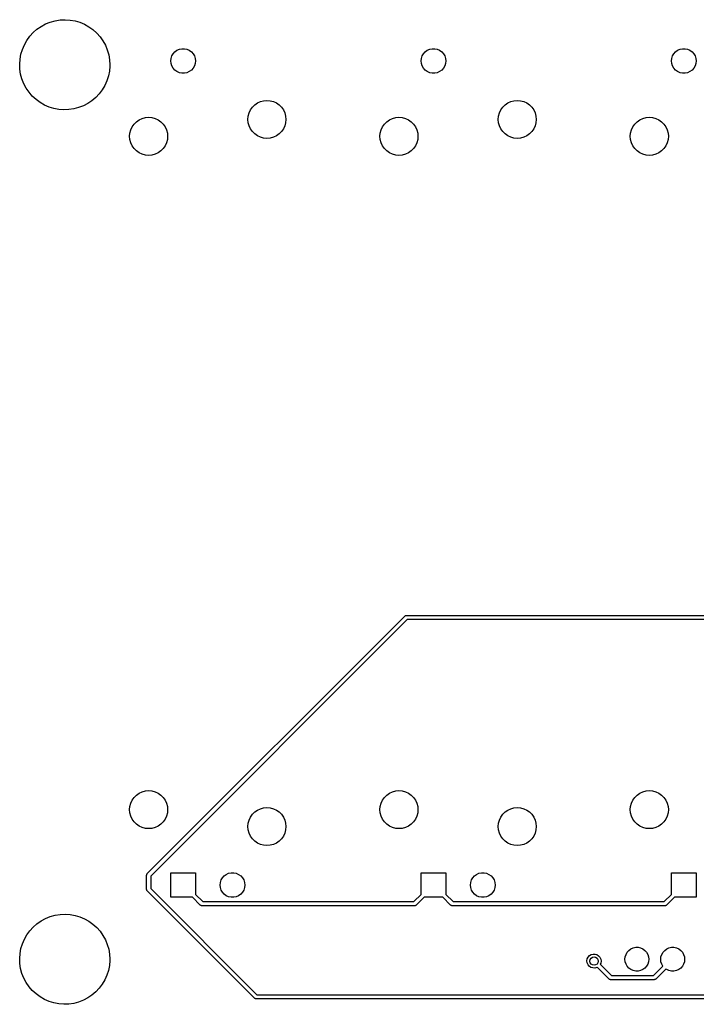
# Model space of a CAD drawing. Extents: x 2.72 to 6.24, y -5.23 to -2.47.
# Tile 1 of 10: x 2.72 to 4.62, y -5.23 to -2.47. Entities that reach past the tile are written whole.
import ezdxf

# ---------------------------------------------------------------- set-up
doc = ezdxf.new("R2010")
doc.units = 0
doc.header["$MEASUREMENT"] = 0
doc.layers.add('BLACK', color=7, linetype='CONTINUOUS')

msp = doc.modelspace()

# ---------------------------------------------------------------- linework, layer by layer
at = {"layer": 'BLACK', "linetype": 'CONTINUOUS'}
for p, q in [((2.82295, -2.47695), (2.83683, -2.47471)), ((2.83683, -2.47471), (2.85088, -2.47402)), ((2.85088, -2.47402), (2.86492, -2.4749)), ((2.86492, -2.4749), (2.87877, -2.47734)), ((2.76185, -2.50999), (2.77244, -2.50072)), ((2.77244, -2.50072), (2.78399, -2.4927)), ((2.78399, -2.4927), (2.79636, -2.48601)), ((2.79636, -2.48601), (2.8094, -2.48074)), ((2.8094, -2.48074), (2.82295, -2.47695)), ((2.87877, -2.47734), (2.89226, -2.48132)), ((2.89226, -2.48132), (2.90523, -2.48677)), ((2.90523, -2.48677), (2.91751, -2.49363)), ((2.91751, -2.49363), (2.92894, -2.50182)), ((2.92894, -2.50182), (2.93939, -2.51123)), ((2.73715, -2.54398), (2.7441, -2.53175)), ((2.7441, -2.53175), (2.75237, -2.52037)), ((2.75237, -2.52037), (2.76185, -2.50999)), ((2.93939, -2.51123), (2.94873, -2.52175)), ((2.94873, -2.52175), (2.95684, -2.53324)), ((2.72755, -2.57038), (2.73161, -2.55691)), ((2.73161, -2.55691), (2.73715, -2.54398)), ((2.95684, -2.53324), (2.96362, -2.54556)), ((2.96362, -2.54556), (2.96898, -2.55857)), ((2.96898, -2.55857), (2.97285, -2.57209)), ((3.16388, -2.55954), (3.17046, -2.55661)), ((3.17046, -2.55661), (3.1775, -2.55511)), ((3.1775, -2.55511), (3.1847, -2.55511)), ((3.1847, -2.55511), (3.19175, -2.55661)), ((3.19175, -2.55661), (3.19833, -2.55954)), ((3.86388, -2.55954), (3.87046, -2.55661)), ((3.87046, -2.55661), (3.8775, -2.55511)), ((3.8775, -2.55511), (3.8847, -2.55511)), ((3.8847, -2.55511), (3.89175, -2.55661)), ((3.89175, -2.55661), (3.89833, -2.55954)), ((4.56388, -2.55954), (4.57046, -2.55661)), ((4.57046, -2.55661), (4.5775, -2.55511)), ((4.5775, -2.55511), (4.5847, -2.55511)), ((4.5847, -2.55511), (4.59175, -2.55661)), ((4.59175, -2.55661), (4.59833, -2.55954)), ((2.72403, -2.59824), (2.72501, -2.58421)), ((2.72501, -2.58421), (2.72755, -2.57038)), ((2.97285, -2.57209), (2.9752, -2.58596)), ((2.9752, -2.58596), (2.97598, -2.6)), ((3.14665, -2.58937), (3.14741, -2.58221)), ((3.14741, -2.58221), (3.14963, -2.57536)), ((3.14963, -2.57536), (3.15323, -2.56912)), ((3.15323, -2.56912), (3.15805, -2.56377)), ((3.15805, -2.56377), (3.16388, -2.55954)), ((3.19833, -2.55954), (3.20415, -2.56377)), ((3.20415, -2.56377), (3.20897, -2.56912)), ((3.20897, -2.56912), (3.21257, -2.57536)), ((3.21257, -2.57536), (3.2148, -2.58221)), ((3.2148, -2.58221), (3.21555, -2.58937)), ((3.84665, -2.58937), (3.84741, -2.58221)), ((3.84741, -2.58221), (3.84963, -2.57536)), ((3.84963, -2.57536), (3.85323, -2.56912)), ((3.85323, -2.56912), (3.85805, -2.56377)), ((3.85805, -2.56377), (3.86388, -2.55954)), ((3.89833, -2.55954), (3.90415, -2.56377)), ((3.90415, -2.56377), (3.90897, -2.56912)), ((3.90897, -2.56912), (3.91257, -2.57536)), ((3.91257, -2.57536), (3.9148, -2.58221)), ((3.9148, -2.58221), (3.91555, -2.58937)), ((4.54665, -2.58937), (4.54741, -2.58221)), ((4.54741, -2.58221), (4.54963, -2.57536)), ((4.54963, -2.57536), (4.55323, -2.56912)), ((4.55323, -2.56912), (4.55805, -2.56377)), ((4.55805, -2.56377), (4.56388, -2.55954)), ((4.59833, -2.55954), (4.60415, -2.56377)), ((4.60415, -2.56377), (4.60897, -2.56912)), ((4.60897, -2.56912), (4.61257, -2.57536)), ((4.61257, -2.57536), (4.6148, -2.58221)), ((4.6148, -2.58221), (4.61555, -2.58937)), ((2.72462, -2.61229), (2.72403, -2.59824)), ((2.72677, -2.62619), (2.72462, -2.61229)), ((2.97594, -2.60352), (2.97476, -2.61753)), ((2.97598, -2.6), (2.97594, -2.60352)), ((3.14741, -2.59653), (3.14665, -2.58937)), ((3.14963, -2.60338), (3.14741, -2.59653)), ((3.15323, -2.60962), (3.14963, -2.60338)), ((3.15805, -2.61497), (3.15323, -2.60962)), ((3.20897, -2.60962), (3.20415, -2.61497)), ((3.21257, -2.60338), (3.20897, -2.60962)), ((3.2148, -2.59653), (3.21257, -2.60338)), ((3.21555, -2.58937), (3.2148, -2.59653)), ((3.84741, -2.59653), (3.84665, -2.58937)), ((3.84963, -2.60338), (3.84741, -2.59653)), ((3.85323, -2.60962), (3.84963, -2.60338)), ((3.85805, -2.61497), (3.85323, -2.60962)), ((3.90897, -2.60962), (3.90415, -2.61497)), ((3.91257, -2.60338), (3.90897, -2.60962)), ((3.9148, -2.59653), (3.91257, -2.60338)), ((3.91555, -2.58937), (3.9148, -2.59653)), ((4.54741, -2.59653), (4.54665, -2.58937)), ((4.54963, -2.60338), (4.54741, -2.59653)), ((4.55323, -2.60962), (4.54963, -2.60338)), ((4.55805, -2.61497), (4.55323, -2.60962)), ((4.60897, -2.60962), (4.60415, -2.61497)), ((4.61257, -2.60338), (4.60897, -2.60962)), ((4.6148, -2.59653), (4.61257, -2.60338)), ((4.61555, -2.58937), (4.6148, -2.59653)), ((2.73046, -2.63977), (2.72677, -2.62619)), ((2.73563, -2.65284), (2.73046, -2.63977)), ((2.97203, -2.63133), (2.96777, -2.64474)), ((2.97476, -2.61753), (2.97203, -2.63133)), ((3.16388, -2.6192), (3.15805, -2.61497)), ((3.17046, -2.62213), (3.16388, -2.6192)), ((3.1775, -2.62363), (3.17046, -2.62213)), ((3.1847, -2.62363), (3.1775, -2.62363)), ((3.19175, -2.62213), (3.1847, -2.62363)), ((3.19833, -2.6192), (3.19175, -2.62213)), ((3.20415, -2.61497), (3.19833, -2.6192)), ((3.86388, -2.6192), (3.85805, -2.61497)), ((3.87046, -2.62213), (3.86388, -2.6192)), ((3.8775, -2.62363), (3.87046, -2.62213)), ((3.8847, -2.62363), (3.8775, -2.62363)), ((3.89175, -2.62213), (3.8847, -2.62363)), ((3.89833, -2.6192), (3.89175, -2.62213)), ((3.90415, -2.61497), (3.89833, -2.6192)), ((4.56388, -2.6192), (4.55805, -2.61497)), ((4.57046, -2.62213), (4.56388, -2.6192)), ((4.5775, -2.62363), (4.57046, -2.62213)), ((4.5847, -2.62363), (4.5775, -2.62363)), ((4.59175, -2.62213), (4.5847, -2.62363)), ((4.59833, -2.6192), (4.59175, -2.62213)), ((4.60415, -2.61497), (4.59833, -2.6192)), ((2.74224, -2.66526), (2.73563, -2.65284)), ((2.75018, -2.67687), (2.74224, -2.66526)), ((2.96205, -2.65759), (2.95493, -2.66972)), ((2.96777, -2.64474), (2.96205, -2.65759)), ((2.75937, -2.68752), (2.75018, -2.67687)), ((2.76969, -2.69707), (2.75937, -2.68752)), ((2.93688, -2.69123), (2.92617, -2.70035)), ((2.94651, -2.68098), (2.93688, -2.69123)), ((2.95493, -2.66972), (2.94651, -2.68098)), ((2.78102, -2.70542), (2.76969, -2.69707)), ((2.7932, -2.71245), (2.78102, -2.70542)), ((2.80609, -2.71808), (2.7932, -2.71245)), ((2.81952, -2.72224), (2.80609, -2.71808)), ((2.83334, -2.72488), (2.81952, -2.72224)), ((2.87533, -2.72341), (2.86142, -2.72547)), ((2.88893, -2.71982), (2.87533, -2.72341)), ((2.90204, -2.71473), (2.88893, -2.71982)), ((2.91451, -2.70822), (2.90204, -2.71473)), ((2.92617, -2.70035), (2.91451, -2.70822)), ((3.36933, -2.72618), (3.37464, -2.71859)), ((3.37464, -2.71859), (3.38119, -2.71204)), ((3.38119, -2.71204), (3.38878, -2.70673)), ((3.38878, -2.70673), (3.39718, -2.70281)), ((3.39718, -2.70281), (3.40612, -2.70041)), ((3.40612, -2.70041), (3.41535, -2.69961)), ((3.41535, -2.69961), (3.42458, -2.70041)), ((3.42458, -2.70041), (3.43353, -2.70281)), ((3.43353, -2.70281), (3.44193, -2.70673)), ((3.44193, -2.70673), (3.44952, -2.71204)), ((3.44952, -2.71204), (3.45607, -2.71859)), ((3.45607, -2.71859), (3.46138, -2.72618)), ((4.06933, -2.72618), (4.07464, -2.71859)), ((4.07464, -2.71859), (4.08119, -2.71204)), ((4.08119, -2.71204), (4.08878, -2.70673)), ((4.08878, -2.70673), (4.09718, -2.70281)), ((4.09718, -2.70281), (4.10612, -2.70041)), ((4.10612, -2.70041), (4.11535, -2.69961)), ((4.11535, -2.69961), (4.12458, -2.70041)), ((4.12458, -2.70041), (4.13353, -2.70281)), ((4.13353, -2.70281), (4.14193, -2.70673)), ((4.14193, -2.70673), (4.14952, -2.71204)), ((4.14952, -2.71204), (4.15607, -2.71859)), ((4.15607, -2.71859), (4.16138, -2.72618)), ((2.84736, -2.72596), (2.83334, -2.72488)), ((2.86142, -2.72547), (2.84736, -2.72596)), ((3.05807, -2.75397), (3.06647, -2.75006)), ((3.06647, -2.75006), (3.07542, -2.74766)), ((3.07542, -2.74766), (3.08465, -2.74685)), ((3.08465, -2.74685), (3.09387, -2.74766)), ((3.09387, -2.74766), (3.10282, -2.75006)), ((3.10282, -2.75006), (3.11122, -2.75397)), ((3.3622, -2.75276), (3.36301, -2.74353)), ((3.36301, -2.74353), (3.36541, -2.73458)), ((3.36541, -2.73458), (3.36933, -2.72618)), ((3.46138, -2.72618), (3.4653, -2.73458)), ((3.4653, -2.73458), (3.4677, -2.74353)), ((3.4677, -2.74353), (3.4685, -2.75276)), ((3.75807, -2.75397), (3.76647, -2.75006)), ((3.76647, -2.75006), (3.77542, -2.74766)), ((3.77542, -2.74766), (3.78465, -2.74685)), ((3.78465, -2.74685), (3.79387, -2.74766)), ((3.79387, -2.74766), (3.80282, -2.75006)), ((3.80282, -2.75006), (3.81122, -2.75397)), ((4.0622, -2.75276), (4.06301, -2.74353)), ((4.06301, -2.74353), (4.06541, -2.73458)), ((4.06541, -2.73458), (4.06933, -2.72618)), ((4.16138, -2.72618), (4.1653, -2.73458)), ((4.1653, -2.73458), (4.1677, -2.74353)), ((4.1677, -2.74353), (4.1685, -2.75276)), ((4.45807, -2.75397), (4.46647, -2.75006)), ((4.46647, -2.75006), (4.47542, -2.74766)), ((4.47542, -2.74766), (4.48465, -2.74685)), ((4.48465, -2.74685), (4.49388, -2.74766)), ((4.49388, -2.74766), (4.50282, -2.75006)), ((4.50282, -2.75006), (4.51122, -2.75397)), ((3.0347, -2.78182), (3.03862, -2.77343)), ((3.03862, -2.77343), (3.04393, -2.76584)), ((3.04393, -2.76584), (3.05048, -2.75929)), ((3.05048, -2.75929), (3.05807, -2.75397)), ((3.11122, -2.75397), (3.11881, -2.75929)), ((3.11881, -2.75929), (3.12536, -2.76584)), ((3.12536, -2.76584), (3.13067, -2.77343)), ((3.13067, -2.77343), (3.13459, -2.78182)), ((3.36301, -2.76199), (3.3622, -2.75276)), ((3.36541, -2.77093), (3.36301, -2.76199)), ((3.36933, -2.77933), (3.36541, -2.77093)), ((3.37464, -2.78692), (3.36933, -2.77933)), ((3.46138, -2.77933), (3.45607, -2.78692)), ((3.4653, -2.77093), (3.46138, -2.77933)), ((3.4677, -2.76199), (3.4653, -2.77093)), ((3.4685, -2.75276), (3.4677, -2.76199)), ((3.7347, -2.78182), (3.73862, -2.77343)), ((3.73862, -2.77343), (3.74393, -2.76584)), ((3.74393, -2.76584), (3.75048, -2.75929)), ((3.75048, -2.75929), (3.75807, -2.75397)), ((3.81122, -2.75397), (3.81881, -2.75929)), ((3.81881, -2.75929), (3.82536, -2.76584)), ((3.82536, -2.76584), (3.83067, -2.77343)), ((3.83067, -2.77343), (3.83459, -2.78182)), ((4.06301, -2.76199), (4.0622, -2.75276)), ((4.06541, -2.77093), (4.06301, -2.76199)), ((4.06933, -2.77933), (4.06541, -2.77093)), ((4.07464, -2.78692), (4.06933, -2.77933)), ((4.16138, -2.77933), (4.15607, -2.78692)), ((4.1653, -2.77093), (4.16138, -2.77933)), ((4.1677, -2.76199), (4.1653, -2.77093)), ((4.1685, -2.75276), (4.1677, -2.76199)), ((4.4347, -2.78182), (4.43862, -2.77343)), ((4.43862, -2.77343), (4.44393, -2.76584)), ((4.44393, -2.76584), (4.45048, -2.75929)), ((4.45048, -2.75929), (4.45807, -2.75397)), ((4.51122, -2.75397), (4.51881, -2.75929)), ((4.51881, -2.75929), (4.52536, -2.76584)), ((4.52536, -2.76584), (4.53067, -2.77343)), ((4.53067, -2.77343), (4.53459, -2.78182)), ((3.0315, -2.8), (3.0323, -2.79077)), ((3.0323, -2.80923), (3.0315, -2.8)), ((3.0323, -2.79077), (3.0347, -2.78182)), ((3.13459, -2.78182), (3.13699, -2.79077)), ((3.13699, -2.79077), (3.1378, -2.8)), ((3.1378, -2.8), (3.13699, -2.80923)), ((3.38119, -2.79347), (3.37464, -2.78692)), ((3.38878, -2.79878), (3.38119, -2.79347)), ((3.39718, -2.8027), (3.38878, -2.79878)), ((3.40612, -2.8051), (3.39718, -2.8027)), ((3.41535, -2.80591), (3.40612, -2.8051)), ((3.42458, -2.8051), (3.41535, -2.80591)), ((3.43353, -2.8027), (3.42458, -2.8051)), ((3.44193, -2.79878), (3.43353, -2.8027)), ((3.44952, -2.79347), (3.44193, -2.79878)), ((3.45607, -2.78692), (3.44952, -2.79347)), ((3.7315, -2.8), (3.7323, -2.79077)), ((3.7323, -2.80923), (3.7315, -2.8)), ((3.7323, -2.79077), (3.7347, -2.78182)), ((3.83459, -2.78182), (3.83699, -2.79077)), ((3.83699, -2.79077), (3.8378, -2.8)), ((3.8378, -2.8), (3.83699, -2.80923)), ((4.08119, -2.79347), (4.07464, -2.78692)), ((4.08878, -2.79878), (4.08119, -2.79347)), ((4.09718, -2.8027), (4.08878, -2.79878)), ((4.10612, -2.8051), (4.09718, -2.8027)), ((4.11535, -2.80591), (4.10612, -2.8051)), ((4.12458, -2.8051), (4.11535, -2.80591)), ((4.13353, -2.8027), (4.12458, -2.8051)), ((4.14193, -2.79878), (4.13353, -2.8027)), ((4.14952, -2.79347), (4.14193, -2.79878)), ((4.15607, -2.78692), (4.14952, -2.79347)), ((4.4315, -2.8), (4.4323, -2.79077)), ((4.4323, -2.80923), (4.4315, -2.8)), ((4.4323, -2.79077), (4.4347, -2.78182)), ((4.53459, -2.78182), (4.53699, -2.79077)), ((4.53699, -2.79077), (4.5378, -2.8)), ((4.5378, -2.8), (4.53699, -2.80923)), ((3.0347, -2.81818), (3.0323, -2.80923)), ((3.03862, -2.82657), (3.0347, -2.81818)), ((3.04393, -2.83416), (3.03862, -2.82657)), ((3.05048, -2.84071), (3.04393, -2.83416)), ((3.12536, -2.83416), (3.11881, -2.84071)), ((3.13067, -2.82657), (3.12536, -2.83416)), ((3.13459, -2.81818), (3.13067, -2.82657)), ((3.13699, -2.80923), (3.13459, -2.81818)), ((3.7347, -2.81818), (3.7323, -2.80923)), ((3.73862, -2.82657), (3.7347, -2.81818)), ((3.74393, -2.83416), (3.73862, -2.82657)), ((3.75048, -2.84071), (3.74393, -2.83416)), ((3.82536, -2.83416), (3.81881, -2.84071)), ((3.83067, -2.82657), (3.82536, -2.83416)), ((3.83459, -2.81818), (3.83067, -2.82657)), ((3.83699, -2.80923), (3.83459, -2.81818)), ((4.4347, -2.81818), (4.4323, -2.80923)), ((4.43862, -2.82657), (4.4347, -2.81818)), ((4.44393, -2.83416), (4.43862, -2.82657)), ((4.45048, -2.84071), (4.44393, -2.83416)), ((4.52536, -2.83416), (4.51881, -2.84071)), ((4.53067, -2.82657), (4.52536, -2.83416)), ((4.53459, -2.81818), (4.53067, -2.82657)), ((4.53699, -2.80923), (4.53459, -2.81818)), ((3.05807, -2.84603), (3.05048, -2.84071)), ((3.06647, -2.84994), (3.05807, -2.84603)), ((3.07542, -2.85234), (3.06647, -2.84994)), ((3.08465, -2.85315), (3.07542, -2.85234)), ((3.09387, -2.85234), (3.08465, -2.85315)), ((3.10282, -2.84994), (3.09387, -2.85234)), ((3.11122, -2.84603), (3.10282, -2.84994)), ((3.11881, -2.84071), (3.11122, -2.84603)), ((3.75807, -2.84603), (3.75048, -2.84071)), ((3.76647, -2.84994), (3.75807, -2.84603)), ((3.77542, -2.85234), (3.76647, -2.84994)), ((3.78465, -2.85315), (3.77542, -2.85234)), ((3.79387, -2.85234), (3.78465, -2.85315)), ((3.80282, -2.84994), (3.79387, -2.85234)), ((3.81122, -2.84603), (3.80282, -2.84994)), ((3.81881, -2.84071), (3.81122, -2.84603)), ((4.45807, -2.84603), (4.45048, -2.84071)), ((4.46647, -2.84994), (4.45807, -2.84603)), ((4.47542, -2.85234), (4.46647, -2.84994)), ((4.48465, -2.85315), (4.47542, -2.85234)), ((4.49388, -2.85234), (4.48465, -2.85315)), ((4.50282, -2.84994), (4.49388, -2.85234)), ((4.51122, -2.84603), (4.50282, -2.84994)), ((4.51881, -2.84071), (4.51122, -2.84603)), ((3.08082, -4.86082), (3.80082, -4.14082)), ((3.80745, -4.15091), (3.09091, -4.86745)), ((3.80082, -4.14082), (3.8015, -4.14044)), ((3.8015, -4.14044), (3.80205, -4.13989)), ((3.80205, -4.13989), (3.8028, -4.13968)), ((3.8028, -4.13968), (3.80347, -4.1393)), ((3.80347, -4.1393), (3.80425, -4.1393)), ((3.80425, -4.1393), (3.805, -4.13909)), ((3.805, -4.13909), (4.94074, -4.13909)), ((5.06159, -4.15091), (3.80745, -4.15091)), ((3.03862, -4.65531), (3.04393, -4.64773)), ((3.04393, -4.64773), (3.05048, -4.64117)), ((3.05048, -4.64117), (3.05807, -4.63586)), ((3.05807, -4.63586), (3.06647, -4.63195)), ((3.06647, -4.63195), (3.07542, -4.62955)), ((3.07542, -4.62955), (3.08465, -4.62874)), ((3.08465, -4.62874), (3.09387, -4.62955)), ((3.09387, -4.62955), (3.10282, -4.63195)), ((3.10282, -4.63195), (3.11122, -4.63586)), ((3.11122, -4.63586), (3.11881, -4.64117)), ((3.11881, -4.64117), (3.12536, -4.64773)), ((3.12536, -4.64773), (3.13067, -4.65531)), ((3.73862, -4.65531), (3.74393, -4.64773)), ((3.74393, -4.64773), (3.75048, -4.64117)), ((3.75048, -4.64117), (3.75807, -4.63586)), ((3.75807, -4.63586), (3.76647, -4.63195)), ((3.76647, -4.63195), (3.77542, -4.62955)), ((3.77542, -4.62955), (3.78465, -4.62874)), ((3.78465, -4.62874), (3.79387, -4.62955)), ((3.79387, -4.62955), (3.80282, -4.63195)), ((3.80282, -4.63195), (3.81122, -4.63586)), ((3.81122, -4.63586), (3.81881, -4.64117)), ((3.81881, -4.64117), (3.82536, -4.64773)), ((3.82536, -4.64773), (3.83067, -4.65531)), ((4.43862, -4.65531), (4.44393, -4.64773)), ((4.44393, -4.64773), (4.45048, -4.64117)), ((4.45048, -4.64117), (4.45807, -4.63586)), ((4.45807, -4.63586), (4.46647, -4.63195)), ((4.46647, -4.63195), (4.47542, -4.62955)), ((4.47542, -4.62955), (4.48465, -4.62874)), ((4.48465, -4.62874), (4.49388, -4.62955)), ((4.49388, -4.62955), (4.50282, -4.63195)), ((4.50282, -4.63195), (4.51122, -4.63586)), ((4.51122, -4.63586), (4.51881, -4.64117)), ((4.51881, -4.64117), (4.52536, -4.64773)), ((4.52536, -4.64773), (4.53067, -4.65531)), ((3.0315, -4.68189), (3.0323, -4.67266)), ((3.0323, -4.67266), (3.0347, -4.66371)), ((3.0347, -4.66371), (3.03862, -4.65531)), ((3.13067, -4.65531), (3.13459, -4.66371)), ((3.13459, -4.66371), (3.13699, -4.67266)), ((3.13699, -4.67266), (3.1378, -4.68189)), ((3.39718, -4.67919), (3.40612, -4.67679)), ((3.40612, -4.67679), (3.41535, -4.67598)), ((3.41535, -4.67598), (3.42458, -4.67679)), ((3.42458, -4.67679), (3.43353, -4.67919)), ((3.7315, -4.68189), (3.7323, -4.67266)), ((3.7323, -4.67266), (3.7347, -4.66371)), ((3.7347, -4.66371), (3.73862, -4.65531)), ((3.83067, -4.65531), (3.83459, -4.66371)), ((3.83459, -4.66371), (3.83699, -4.67266)), ((3.83699, -4.67266), (3.8378, -4.68189)), ((4.09718, -4.67919), (4.10612, -4.67679)), ((4.10612, -4.67679), (4.11535, -4.67598)), ((4.11535, -4.67598), (4.12458, -4.67679)), ((4.12458, -4.67679), (4.13353, -4.67919)), ((4.4315, -4.68189), (4.4323, -4.67266)), ((4.4323, -4.67266), (4.4347, -4.66371)), ((4.4347, -4.66371), (4.43862, -4.65531)), ((4.53067, -4.65531), (4.53459, -4.66371)), ((4.53459, -4.66371), (4.53699, -4.67266)), ((4.53699, -4.67266), (4.5378, -4.68189)), ((3.0323, -4.69112), (3.0315, -4.68189)), ((3.0347, -4.70007), (3.0323, -4.69112)), ((3.03862, -4.70846), (3.0347, -4.70007)), ((3.13459, -4.70007), (3.13067, -4.70846)), ((3.13699, -4.69112), (3.13459, -4.70007)), ((3.1378, -4.68189), (3.13699, -4.69112)), ((3.36541, -4.71096), (3.36933, -4.70256)), ((3.36933, -4.70256), (3.37464, -4.69497)), ((3.37464, -4.69497), (3.38119, -4.68842)), ((3.38119, -4.68842), (3.38878, -4.6831)), ((3.38878, -4.6831), (3.39718, -4.67919)), ((3.43353, -4.67919), (3.44193, -4.6831)), ((3.44193, -4.6831), (3.44952, -4.68842)), ((3.44952, -4.68842), (3.45607, -4.69497)), ((3.45607, -4.69497), (3.46138, -4.70256)), ((3.46138, -4.70256), (3.4653, -4.71096)), ((3.7323, -4.69112), (3.7315, -4.68189)), ((3.7347, -4.70007), (3.7323, -4.69112)), ((3.73862, -4.70846), (3.7347, -4.70007)), ((3.83459, -4.70007), (3.83067, -4.70846)), ((3.83699, -4.69112), (3.83459, -4.70007)), ((3.8378, -4.68189), (3.83699, -4.69112)), ((4.06541, -4.71096), (4.06933, -4.70256)), ((4.06933, -4.70256), (4.07464, -4.69497)), ((4.07464, -4.69497), (4.08119, -4.68842)), ((4.08119, -4.68842), (4.08878, -4.6831)), ((4.08878, -4.6831), (4.09718, -4.67919)), ((4.13353, -4.67919), (4.14193, -4.6831)), ((4.14193, -4.6831), (4.14952, -4.68842)), ((4.14952, -4.68842), (4.15607, -4.69497)), ((4.15607, -4.69497), (4.16138, -4.70256)), ((4.16138, -4.70256), (4.1653, -4.71096)), ((4.4323, -4.69112), (4.4315, -4.68189)), ((4.4347, -4.70007), (4.4323, -4.69112)), ((4.43862, -4.70846), (4.4347, -4.70007)), ((4.53459, -4.70007), (4.53067, -4.70846)), ((4.53699, -4.69112), (4.53459, -4.70007)), ((4.5378, -4.68189), (4.53699, -4.69112)), ((3.04393, -4.71605), (3.03862, -4.70846)), ((3.05048, -4.7226), (3.04393, -4.71605)), ((3.05807, -4.72792), (3.05048, -4.7226)), ((3.06647, -4.73183), (3.05807, -4.72792)), ((3.07542, -4.73423), (3.06647, -4.73183)), ((3.10282, -4.73183), (3.09387, -4.73423)), ((3.11122, -4.72792), (3.10282, -4.73183)), ((3.11881, -4.7226), (3.11122, -4.72792)), ((3.12536, -4.71605), (3.11881, -4.7226)), ((3.13067, -4.70846), (3.12536, -4.71605)), ((3.3622, -4.72913), (3.36301, -4.7199)), ((3.36301, -4.73836), (3.3622, -4.72913)), ((3.36301, -4.7199), (3.36541, -4.71096)), ((3.4653, -4.71096), (3.4677, -4.7199)), ((3.4677, -4.7199), (3.4685, -4.72913)), ((3.4685, -4.72913), (3.4677, -4.73836)), ((3.74393, -4.71605), (3.73862, -4.70846)), ((3.75048, -4.7226), (3.74393, -4.71605)), ((3.75807, -4.72792), (3.75048, -4.7226)), ((3.76647, -4.73183), (3.75807, -4.72792)), ((3.77542, -4.73423), (3.76647, -4.73183)), ((3.80282, -4.73183), (3.79387, -4.73423)), ((3.81122, -4.72792), (3.80282, -4.73183)), ((3.81881, -4.7226), (3.81122, -4.72792)), ((3.82536, -4.71605), (3.81881, -4.7226)), ((3.83067, -4.70846), (3.82536, -4.71605)), ((4.0622, -4.72913), (4.06301, -4.7199)), ((4.06301, -4.73836), (4.0622, -4.72913)), ((4.06301, -4.7199), (4.06541, -4.71096)), ((4.1653, -4.71096), (4.1677, -4.7199)), ((4.1677, -4.7199), (4.1685, -4.72913)), ((4.1685, -4.72913), (4.1677, -4.73836)), ((4.44393, -4.71605), (4.43862, -4.70846)), ((4.45048, -4.7226), (4.44393, -4.71605)), ((4.45807, -4.72792), (4.45048, -4.7226)), ((4.46647, -4.73183), (4.45807, -4.72792)), ((4.47542, -4.73423), (4.46647, -4.73183)), ((4.50282, -4.73183), (4.49388, -4.73423)), ((4.51122, -4.72792), (4.50282, -4.73183)), ((4.51881, -4.7226), (4.51122, -4.72792)), ((4.52536, -4.71605), (4.51881, -4.7226)), ((4.53067, -4.70846), (4.52536, -4.71605)), ((3.08465, -4.73504), (3.07542, -4.73423)), ((3.09387, -4.73423), (3.08465, -4.73504)), ((3.36541, -4.74731), (3.36301, -4.73836)), ((3.36933, -4.75571), (3.36541, -4.74731)), ((3.37464, -4.7633), (3.36933, -4.75571)), ((3.46138, -4.75571), (3.45607, -4.7633)), ((3.4653, -4.74731), (3.46138, -4.75571)), ((3.4677, -4.73836), (3.4653, -4.74731)), ((3.78465, -4.73504), (3.77542, -4.73423)), ((3.79387, -4.73423), (3.78465, -4.73504)), ((4.06541, -4.74731), (4.06301, -4.73836)), ((4.06933, -4.75571), (4.06541, -4.74731)), ((4.07464, -4.7633), (4.06933, -4.75571)), ((4.16138, -4.75571), (4.15607, -4.7633)), ((4.1653, -4.74731), (4.16138, -4.75571)), ((4.1677, -4.73836), (4.1653, -4.74731)), ((4.48465, -4.73504), (4.47542, -4.73423)), ((4.49388, -4.73423), (4.48465, -4.73504)), ((3.38119, -4.76985), (3.37464, -4.7633)), ((3.38878, -4.77516), (3.38119, -4.76985)), ((3.39718, -4.77908), (3.38878, -4.77516)), ((3.40612, -4.78148), (3.39718, -4.77908)), ((3.41535, -4.78228), (3.40612, -4.78148)), ((3.42458, -4.78148), (3.41535, -4.78228)), ((3.43353, -4.77908), (3.42458, -4.78148)), ((3.44193, -4.77516), (3.43353, -4.77908)), ((3.44952, -4.76985), (3.44193, -4.77516)), ((3.45607, -4.7633), (3.44952, -4.76985)), ((4.08119, -4.76985), (4.07464, -4.7633)), ((4.08878, -4.77516), (4.08119, -4.76985)), ((4.09718, -4.77908), (4.08878, -4.77516)), ((4.10612, -4.78148), (4.09718, -4.77908)), ((4.11535, -4.78228), (4.10612, -4.78148)), ((4.12458, -4.78148), (4.11535, -4.78228)), ((4.13353, -4.77908), (4.12458, -4.78148)), ((4.14193, -4.77516), (4.13353, -4.77908)), ((4.14952, -4.76985), (4.14193, -4.77516)), ((4.15607, -4.7633), (4.14952, -4.76985)), ((3.07909, -4.865), (3.0793, -4.86425)), ((3.07909, -4.905), (3.07909, -4.865)), ((3.0793, -4.86347), (3.07968, -4.8628)), ((3.0793, -4.86425), (3.0793, -4.86347)), ((3.07968, -4.8628), (3.07989, -4.86205)), ((3.07989, -4.86205), (3.08044, -4.8615)), ((3.08044, -4.8615), (3.08082, -4.86082)), ((3.09091, -4.86745), (3.09091, -4.90255)), ((3.14665, -4.92697), (3.14665, -4.85807)), ((3.14665, -4.85807), (3.21555, -4.85807)), ((3.21555, -4.85807), (3.21555, -4.91862)), ((3.29103, -4.87227), (3.29585, -4.86692)), ((3.29585, -4.86692), (3.30167, -4.86269)), ((3.30167, -4.86269), (3.30825, -4.85976)), ((3.30825, -4.85976), (3.3153, -4.85826)), ((3.3153, -4.85826), (3.3225, -4.85826)), ((3.3225, -4.85826), (3.32954, -4.85976)), ((3.32954, -4.85976), (3.33612, -4.86269)), ((3.33612, -4.86269), (3.34195, -4.86692)), ((3.34195, -4.86692), (3.34677, -4.87227)), ((3.84665, -4.91862), (3.84665, -4.85807)), ((3.84665, -4.85807), (3.91555, -4.85807)), ((3.91555, -4.85807), (3.91555, -4.91862)), ((3.99103, -4.87227), (3.99585, -4.86692)), ((3.99585, -4.86692), (4.00167, -4.86269)), ((4.00167, -4.86269), (4.00825, -4.85976)), ((4.00825, -4.85976), (4.0153, -4.85826)), ((4.0153, -4.85826), (4.0225, -4.85826)), ((4.0225, -4.85826), (4.02954, -4.85976)), ((4.02954, -4.85976), (4.03612, -4.86269)), ((4.03612, -4.86269), (4.04195, -4.86692)), ((4.04195, -4.86692), (4.04677, -4.87227)), ((4.54665, -4.91862), (4.54665, -4.85807)), ((4.54665, -4.85807), (4.61555, -4.85807)), ((4.61555, -4.85807), (4.61555, -4.92697)), ((3.28445, -4.89252), (3.2852, -4.88536)), ((3.2852, -4.89968), (3.28445, -4.89252)), ((3.2852, -4.88536), (3.28743, -4.87851)), ((3.28743, -4.87851), (3.29103, -4.87227)), ((3.34677, -4.87227), (3.35037, -4.87851)), ((3.35037, -4.87851), (3.35259, -4.88536)), ((3.35259, -4.88536), (3.35335, -4.89252)), ((3.35335, -4.89252), (3.35259, -4.89968)), ((3.98445, -4.89252), (3.9852, -4.88536)), ((3.9852, -4.89968), (3.98445, -4.89252)), ((3.9852, -4.88536), (3.98743, -4.87851)), ((3.98743, -4.87851), (3.99103, -4.87227)), ((4.04677, -4.87227), (4.05037, -4.87851)), ((4.05037, -4.87851), (4.05259, -4.88536)), ((4.05259, -4.88536), (4.05335, -4.89252)), ((4.05335, -4.89252), (4.05259, -4.89968)), ((3.0793, -4.90575), (3.07909, -4.905)), ((3.0793, -4.90653), (3.0793, -4.90575)), ((3.07968, -4.9072), (3.0793, -4.90653)), ((3.07989, -4.90795), (3.07968, -4.9072)), ((3.08044, -4.9085), (3.07989, -4.90795)), ((3.08082, -4.90918), (3.08044, -4.9085)), ((3.38082, -5.20918), (3.08082, -4.90918)), ((3.09091, -4.90255), (3.38745, -5.19909)), ((3.21555, -4.91862), (3.23571, -4.93878)), ((3.28743, -4.90653), (3.2852, -4.89968)), ((3.29103, -4.91277), (3.28743, -4.90653)), ((3.29585, -4.91812), (3.29103, -4.91277)), ((3.30167, -4.92235), (3.29585, -4.91812)), ((3.30825, -4.92528), (3.30167, -4.92235)), ((3.3153, -4.92678), (3.30825, -4.92528)), ((3.32954, -4.92528), (3.3225, -4.92678)), ((3.33612, -4.92235), (3.32954, -4.92528)), ((3.34195, -4.91812), (3.33612, -4.92235)), ((3.34677, -4.91277), (3.34195, -4.91812)), ((3.35037, -4.90653), (3.34677, -4.91277)), ((3.35259, -4.89968), (3.35037, -4.90653)), ((3.82649, -4.93878), (3.84665, -4.91862)), ((3.91555, -4.91862), (3.93571, -4.93878)), ((3.98743, -4.90653), (3.9852, -4.89968)), ((3.99103, -4.91277), (3.98743, -4.90653)), ((3.99585, -4.91812), (3.99103, -4.91277)), ((4.00167, -4.92235), (3.99585, -4.91812)), ((4.00825, -4.92528), (4.00167, -4.92235)), ((4.0153, -4.92678), (4.00825, -4.92528)), ((4.02954, -4.92528), (4.0225, -4.92678)), ((4.03612, -4.92235), (4.02954, -4.92528)), ((4.04195, -4.91812), (4.03612, -4.92235)), ((4.04677, -4.91277), (4.04195, -4.91812)), ((4.05037, -4.90653), (4.04677, -4.91277)), ((4.05259, -4.89968), (4.05037, -4.90653)), ((4.52649, -4.93878), (4.54665, -4.91862)), ((3.2072, -4.92697), (3.14665, -4.92697)), ((3.22909, -4.94886), (3.2072, -4.92697)), ((3.22977, -4.94925), (3.22909, -4.94886)), ((3.23031, -4.9498), (3.22977, -4.94925)), ((3.23107, -4.95), (3.23031, -4.9498)), ((3.23174, -4.95039), (3.23107, -4.95)), ((3.23252, -4.95039), (3.23174, -4.95039)), ((3.23327, -4.95059), (3.23252, -4.95039)), ((3.82894, -4.95059), (3.23327, -4.95059)), ((3.23571, -4.93878), (3.82649, -4.93878)), ((3.3225, -4.92678), (3.3153, -4.92678)), ((3.82969, -4.95039), (3.82894, -4.95059)), ((3.83047, -4.95039), (3.82969, -4.95039)), ((3.83114, -4.95), (3.83047, -4.95039)), ((3.83189, -4.9498), (3.83114, -4.95)), ((3.83244, -4.94925), (3.83189, -4.9498)), ((3.83311, -4.94886), (3.83244, -4.94925)), ((3.85501, -4.92697), (3.83311, -4.94886)), ((3.9072, -4.92697), (3.85501, -4.92697)), ((3.92909, -4.94886), (3.9072, -4.92697)), ((3.92977, -4.94925), (3.92909, -4.94886)), ((3.93031, -4.9498), (3.92977, -4.94925)), ((3.93107, -4.95), (3.93031, -4.9498)), ((3.93174, -4.95039), (3.93107, -4.95)), ((3.93252, -4.95039), (3.93174, -4.95039)), ((3.93327, -4.95059), (3.93252, -4.95039)), ((4.52894, -4.95059), (3.93327, -4.95059)), ((3.93571, -4.93878), (4.52649, -4.93878)), ((4.0225, -4.92678), (4.0153, -4.92678)), ((4.52969, -4.95039), (4.52894, -4.95059)), ((4.53047, -4.95039), (4.52969, -4.95039)), ((4.53114, -4.95), (4.53047, -4.95039)), ((4.53189, -4.9498), (4.53114, -4.95)), ((4.53244, -4.94925), (4.53189, -4.9498)), ((4.53311, -4.94886), (4.53244, -4.94925)), ((4.55501, -4.92697), (4.53311, -4.94886)), ((4.61555, -4.92697), (4.55501, -4.92697)), ((2.79636, -4.98601), (2.8094, -4.98074)), ((2.8094, -4.98074), (2.82295, -4.97695)), ((2.82295, -4.97695), (2.83683, -4.97471)), ((2.83683, -4.97471), (2.85088, -4.97402)), ((2.85088, -4.97402), (2.86492, -4.9749)), ((2.86492, -4.9749), (2.87877, -4.97734)), ((2.87877, -4.97734), (2.89226, -4.98132)), ((2.76185, -5.00999), (2.77244, -5.00072)), ((2.77244, -5.00072), (2.78399, -4.9927)), ((2.78399, -4.9927), (2.79636, -4.98601)), ((2.89226, -4.98132), (2.90523, -4.98677)), ((2.90523, -4.98677), (2.91751, -4.99363)), ((2.91751, -4.99363), (2.92894, -5.00182)), ((2.92894, -5.00182), (2.93939, -5.01123)), ((2.73715, -5.04398), (2.7441, -5.03175)), ((2.7441, -5.03175), (2.75237, -5.02037)), ((2.75237, -5.02037), (2.76185, -5.00999)), ((2.93939, -5.01123), (2.94873, -5.02175)), ((2.94873, -5.02175), (2.95684, -5.03324)), ((2.95684, -5.03324), (2.96362, -5.04556)), ((2.72755, -5.07038), (2.73161, -5.05691)), ((2.73161, -5.05691), (2.73715, -5.04398)), ((2.96362, -5.04556), (2.96898, -5.05857)), ((2.96898, -5.05857), (2.97285, -5.07209)), ((2.72403, -5.09824), (2.72501, -5.08421)), ((2.72501, -5.08421), (2.72755, -5.07038)), ((2.97285, -5.07209), (2.9752, -5.08596)), ((2.9752, -5.08596), (2.97598, -5.1)), ((4.31355, -5.09419), (4.31724, -5.09001)), ((4.31724, -5.09001), (4.32196, -5.08703)), ((4.32196, -5.08703), (4.32733, -5.0855)), ((4.32733, -5.0855), (4.33291, -5.08553)), ((4.33291, -5.08553), (4.33826, -5.08713)), ((4.33826, -5.08713), (4.34294, -5.09017)), ((4.34294, -5.09017), (4.34658, -5.09439)), ((4.41727, -5.09304), (4.41943, -5.08639)), ((4.41943, -5.08639), (4.42293, -5.08033)), ((4.42293, -5.08033), (4.42761, -5.07513)), ((4.42761, -5.07513), (4.43327, -5.07102)), ((4.43327, -5.07102), (4.43966, -5.06817)), ((4.43966, -5.06817), (4.4465, -5.06672)), ((4.4465, -5.06672), (4.4535, -5.06672)), ((4.4535, -5.06672), (4.46034, -5.06817)), ((4.46034, -5.06817), (4.46673, -5.07102)), ((4.46673, -5.07102), (4.47239, -5.07513)), ((4.47239, -5.07513), (4.47707, -5.08033)), ((4.47707, -5.08033), (4.48057, -5.08639)), ((4.48057, -5.08639), (4.48273, -5.09304)), ((4.51727, -5.09304), (4.51943, -5.08639)), ((4.51943, -5.08639), (4.52293, -5.08033)), ((4.52293, -5.08033), (4.52761, -5.07513)), ((4.52761, -5.07513), (4.53327, -5.07102)), ((4.53327, -5.07102), (4.53966, -5.06817)), ((4.53966, -5.06817), (4.5465, -5.06672)), ((4.5465, -5.06672), (4.5535, -5.06672)), ((4.5535, -5.06672), (4.56034, -5.06817)), ((4.56034, -5.06817), (4.56673, -5.07102)), ((4.56673, -5.07102), (4.57239, -5.07513)), ((4.57239, -5.07513), (4.57707, -5.08033)), ((4.57707, -5.08033), (4.58057, -5.08639)), ((4.58057, -5.08639), (4.58273, -5.09304)), ((2.72462, -5.11229), (2.72403, -5.09824)), ((2.72677, -5.12619), (2.72462, -5.11229)), ((2.97476, -5.11753), (2.97203, -5.13133)), ((2.97594, -5.10352), (2.97476, -5.11753)), ((2.97598, -5.1), (2.97594, -5.10352)), ((4.31032, -5.10476), (4.31118, -5.09924)), ((4.31104, -5.11029), (4.31032, -5.10476)), ((4.31329, -5.1154), (4.31104, -5.11029)), ((4.31118, -5.09924), (4.31355, -5.09419)), ((4.31688, -5.11967), (4.31329, -5.1154)), ((4.34658, -5.09439), (4.34889, -5.09948)), ((4.34875, -5.11098), (4.34731, -5.11396)), ((4.34731, -5.11396), (4.37863, -5.14528)), ((4.34968, -5.10548), (4.34875, -5.11098)), ((4.34889, -5.09948), (4.34969, -5.105)), ((4.34969, -5.105), (4.34968, -5.10548)), ((4.41654, -5.1), (4.41727, -5.09304)), ((4.41727, -5.10696), (4.41654, -5.1)), ((4.41943, -5.11361), (4.41727, -5.10696)), ((4.42293, -5.11967), (4.41943, -5.11361)), ((4.48057, -5.11361), (4.47707, -5.11967)), ((4.48273, -5.10696), (4.48057, -5.11361)), ((4.48273, -5.09304), (4.48346, -5.1)), ((4.48346, -5.1), (4.48273, -5.10696)), ((4.51654, -5.1), (4.51727, -5.09304)), ((4.51727, -5.10696), (4.51654, -5.1)), ((4.51943, -5.11361), (4.51727, -5.10696)), ((4.52258, -5.11907), (4.51943, -5.11361)), ((4.58057, -5.11361), (4.57707, -5.11967)), ((4.58273, -5.10696), (4.58057, -5.11361)), ((4.58273, -5.09304), (4.58346, -5.1)), ((4.58346, -5.1), (4.58273, -5.10696)), ((2.73046, -5.13977), (2.72677, -5.12619)), ((2.73563, -5.15284), (2.73046, -5.13977)), ((2.96777, -5.14474), (2.96205, -5.15759)), ((2.97203, -5.13133), (2.96777, -5.14474)), ((4.32153, -5.12277), (4.31688, -5.11967)), ((4.32685, -5.12443), (4.32153, -5.12277)), ((4.33243, -5.12453), (4.32685, -5.12443)), ((4.33782, -5.12307), (4.33243, -5.12453)), ((4.33899, -5.12234), (4.33782, -5.12307)), ((4.37201, -5.15536), (4.33899, -5.12234)), ((4.37863, -5.14528), (4.49637, -5.14528)), ((4.42761, -5.12487), (4.42293, -5.11967)), ((4.43327, -5.12898), (4.42761, -5.12487)), ((4.43966, -5.13183), (4.43327, -5.12898)), ((4.4465, -5.13328), (4.43966, -5.13183)), ((4.4535, -5.13328), (4.4465, -5.13328)), ((4.46034, -5.13183), (4.4535, -5.13328)), ((4.46673, -5.12898), (4.46034, -5.13183)), ((4.47239, -5.12487), (4.46673, -5.12898)), ((4.47707, -5.11967), (4.47239, -5.12487)), ((4.49637, -5.14528), (4.52258, -5.11907)), ((4.53101, -5.12734), (4.50299, -5.15536)), ((4.53327, -5.12898), (4.53101, -5.12734)), ((4.53966, -5.13183), (4.53327, -5.12898)), ((4.5465, -5.13328), (4.53966, -5.13183)), ((4.5535, -5.13328), (4.5465, -5.13328)), ((4.56034, -5.13183), (4.5535, -5.13328)), ((4.56673, -5.12898), (4.56034, -5.13183)), ((4.57239, -5.12487), (4.56673, -5.12898)), ((4.57707, -5.11967), (4.57239, -5.12487)), ((2.74224, -5.16526), (2.73563, -5.15284)), ((2.75018, -5.17687), (2.74224, -5.16526)), ((2.95493, -5.16972), (2.94651, -5.18098)), ((2.96205, -5.15759), (2.95493, -5.16972)), ((4.37268, -5.15575), (4.37201, -5.15536)), ((4.37323, -5.1563), (4.37268, -5.15575)), ((4.37398, -5.1565), (4.37323, -5.1563)), ((4.37465, -5.15689), (4.37398, -5.1565)), ((4.37543, -5.15689), (4.37465, -5.15689)), ((4.37618, -5.15709), (4.37543, -5.15689)), ((4.49882, -5.15709), (4.37618, -5.15709)), ((4.49957, -5.15689), (4.49882, -5.15709)), ((4.50035, -5.15689), (4.49957, -5.15689)), ((4.50102, -5.1565), (4.50035, -5.15689)), ((4.50177, -5.1563), (4.50102, -5.1565)), ((4.50232, -5.15575), (4.50177, -5.1563)), ((4.50299, -5.15536), (4.50232, -5.15575)), ((2.75937, -5.18752), (2.75018, -5.17687)), ((2.76969, -5.19707), (2.75937, -5.18752)), ((2.78102, -5.20542), (2.76969, -5.19707)), ((2.92617, -5.20035), (2.91451, -5.20822)), ((2.93688, -5.19123), (2.92617, -5.20035)), ((2.94651, -5.18098), (2.93688, -5.19123)), ((3.38745, -5.19909), (5.05755, -5.19909)), ((2.7932, -5.21245), (2.78102, -5.20542)), ((2.80609, -5.21808), (2.7932, -5.21245)), ((2.81952, -5.22224), (2.80609, -5.21808)), ((2.83334, -5.22488), (2.81952, -5.22224)), ((2.84736, -5.22596), (2.83334, -5.22488)), ((2.86142, -5.22547), (2.84736, -5.22596)), ((2.87533, -5.22341), (2.86142, -5.22547)), ((2.88893, -5.21982), (2.87533, -5.22341)), ((2.90204, -5.21473), (2.88893, -5.21982)), ((2.91451, -5.20822), (2.90204, -5.21473)), ((3.3815, -5.20956), (3.38082, -5.20918)), ((3.38205, -5.21011), (3.3815, -5.20956)), ((3.3828, -5.21032), (3.38205, -5.21011)), ((3.38347, -5.2107), (3.3828, -5.21032)), ((3.38425, -5.2107), (3.38347, -5.2107)), ((3.385, -5.21091), (3.38425, -5.2107)), ((5.06, -5.21091), (3.385, -5.21091))]:
    msp.add_line(p, q, dxfattribs=at)
at = {"layer": 'BLACK'}
msp.add_circle((4.33, -5.105), 0.01181, dxfattribs=at)

doc.saveas('drawing.dxf')
